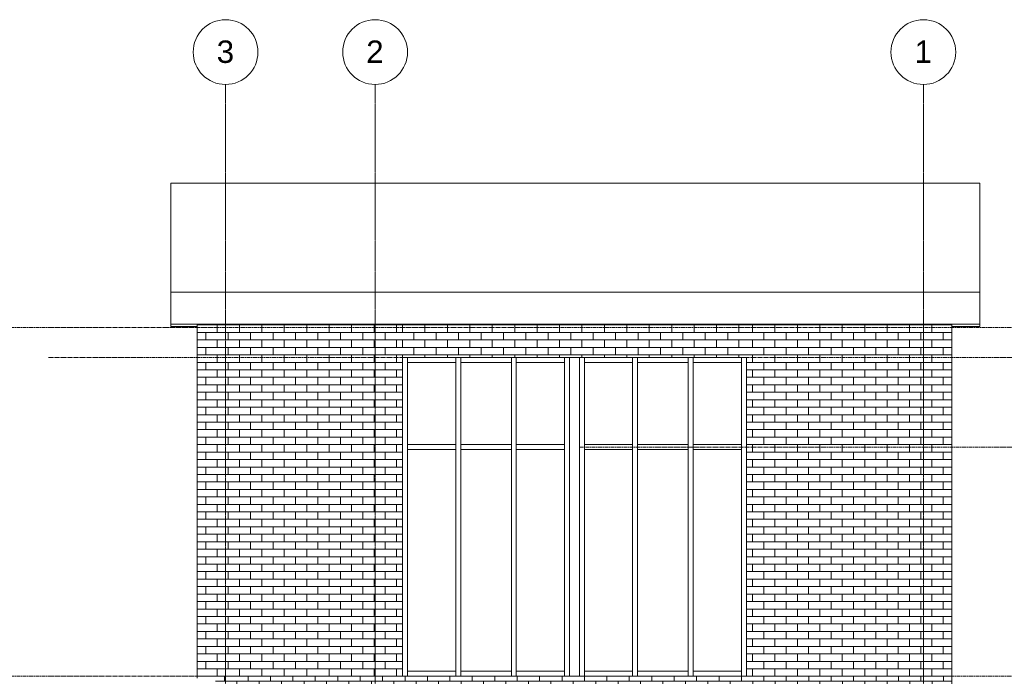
# Model space of a CAD drawing. Header units: millimetres. Extents: x -14496 to 14491, y -2450 to 10088.
# Tile 4 of 5: x -843 to 9034, y 3500 to 10088. Entities that reach past the tile are written whole.
import ezdxf

# ---------------------------------------------------------------- set-up
doc = ezdxf.new("R2010")
doc.units = ezdxf.units.MM
doc.linetypes.add('Centre', pattern=[31.75, 6.35, -4.7625, 15.875, -4.7625])
doc.linetypes.add('Grid Line', pattern=[22.225, 12.7, -3.175, 3.175, -3.175])
for name, color, linetype, lineweight in [('A-FLOR-LEVL', 51, 'Continuous', 9), ('A-GLAZ-CWMG', 51, 'Continuous', 18), ('A-ROOF', 132, 'Continuous', 18), ('A-WALL', 113, 'Continuous', 18), ('A-WALL-PATT', 111, 'Continuous', 18), ('I-WALL', 2, 'Continuous', 18), ('S-GRID', 1, 'Continuous', 18), ('S-GRID-IDEN', 1, 'Continuous', 9)]:
    doc.layers.add(name, color=color, linetype=linetype, lineweight=lineweight)
doc.styles.add('Arial_1', font='arial.ttf', dxfattribs={"height": 225})

# ---------------------------------------------------------------- blocks, each defined once
blk = doc.blocks.new('Rectangular Mullion - 50 x 150mm-376258-North')
at = {"layer": 'A-GLAZ-CWMG'}
for p, q in [((4822.5, 6650), (4822.5, 6700)), ((5305.9, 6650), (4822.5, 6650)), ((5305.9, 6700), (5305.9, 6650))]:
    blk.add_line(p, q, dxfattribs=at)
blk = doc.blocks.new('Rectangular Mullion - 50 x 150mm-376259-North')
at = {"layer": 'A-GLAZ-CWMG'}
for p, q in [((5355.9, 6650), (5355.9, 6700)), ((5864.2, 6650), (5355.9, 6650)), ((5864.2, 6700), (5864.2, 6650))]:
    blk.add_line(p, q, dxfattribs=at)
blk = doc.blocks.new('Rectangular Mullion - 50 x 150mm-376260-North')
at = {"layer": 'A-GLAZ-CWMG'}
for p, q in [((5914.2, 3500), (5914.2, 3550)), ((5914.2, 3550), (6397.5, 3550)), ((6397.5, 3550), (6397.5, 3500))]:
    blk.add_line(p, q, dxfattribs=at)
blk = doc.blocks.new('Rectangular Mullion - 50 x 150mm-376261-North')
at = {"layer": 'A-GLAZ-CWMG'}
for p, q in [((5355.9, 3500), (5355.9, 3550)), ((5355.9, 3550), (5864.2, 3550)), ((5864.2, 3550), (5864.2, 3500))]:
    blk.add_line(p, q, dxfattribs=at)
blk = doc.blocks.new('Rectangular Mullion - 50 x 150mm-V28-North')
at = {"layer": 'A-GLAZ-CWMG'}
blk.add_line((4822.5, 5800), (4822.5, 3500), dxfattribs=at)
blk = doc.blocks.new('Rectangular Mullion - 50 x 150mm-376482-North')
at = {"layer": 'A-GLAZ-CWMG'}
blk.add_line((4822.5, 6700), (4822.5, 5800), dxfattribs=at)
blk = doc.blocks.new('Rectangular Mullion - 50 x 150mm-376483-North')
at = {"layer": 'A-GLAZ-CWMG'}
blk.add_line((6397.5, 5800), (6397.5, 6700), dxfattribs=at)
blk = doc.blocks.new('Rectangular Mullion - 50 x 150mm-V29-North')
at = {"layer": 'A-GLAZ-CWMG'}
blk.add_line((6397.5, 3500), (6397.5, 5800), dxfattribs=at)
blk = doc.blocks.new('Rectangular Mullion - 50 x 150mm-376262-North')
at = {"layer": 'A-GLAZ-CWMG'}
for p, q in [((5914.2, 5775), (5914.2, 5825)), ((6397.5, 5825), (5914.2, 5825)), ((6397.5, 5775), (5914.2, 5775)), ((6397.5, 5825), (6397.5, 5775))]:
    blk.add_line(p, q, dxfattribs=at)
blk = doc.blocks.new('Rectangular Mullion - 50 x 150mm-376263-North')
at = {"layer": 'A-GLAZ-CWMG'}
for p, q in [((5355.9, 5775), (5355.9, 5825)), ((5864.2, 5825), (5355.9, 5825)), ((5864.2, 5775), (5355.9, 5775)), ((5864.2, 5825), (5864.2, 5775))]:
    blk.add_line(p, q, dxfattribs=at)
blk = doc.blocks.new('Rectangular Mullion - 50 x 150mm-370680-North')
at = {"layer": 'A-GLAZ-CWMG'}
for p, q in [((5864.2, 5800), (5864.2, 3500)), ((5914.2, 5800), (5914.2, 3500))]:
    blk.add_line(p, q, dxfattribs=at)
blk = doc.blocks.new('Rectangular Mullion - 50 x 150mm-376479-North')
at = {"layer": 'A-GLAZ-CWMG'}
for p, q in [((5864.2, 6700), (5864.2, 5800)), ((5914.2, 6700), (5914.2, 5800))]:
    blk.add_line(p, q, dxfattribs=at)
blk = doc.blocks.new('Grid - M_Grid Head - Circle-24584-North')
at = {"layer": 'S-GRID-IDEN'}
blk.add_circle((8222.5, 9763.4), 325, dxfattribs=at)

msp = doc.modelspace()

# ---------------------------------------------------------------- hatches: boundary and pattern name
at = {"layer": 'A-WALL-PATT'}
h = msp.add_hatch(dxfattribs=at)
h.set_pattern_fill('FP_5', color=256, style=0, pattern_type=2)
h.set_pattern_definition([(0, (1136.54, 3500), (0, 75), []), (90, (1136.54, 3500), (-112.5, 75), [75, -75])])
h.paths.add_polyline_path([(1300, 3500), (2997.5, 3500), (2997.5, 7032.7), (937.5, 7032.7), (937.5, 3500), (1122.5, 3500)], flags=0)
h = msp.add_hatch(dxfattribs=at)
h.set_pattern_fill('FP_7', color=256, style=0, pattern_type=2)
h.set_pattern_definition([(0, (2997.54, 3500), (0, 75), []), (90, (2997.54, 3500), (-112.5, 75), [75, -75])])
h.paths.add_polyline_path([(6447.5, 6700), (6447.5, 7032.7), (2997.5, 7032.7), (2997.5, 6700), (3983.1, 6700)], flags=0)
h = msp.add_hatch(dxfattribs=at)
h.set_pattern_fill('FP_6', color=256, style=0, pattern_type=2)
h.set_pattern_definition([(0, (8308.54, 3500), (0, 75), []), (90, (8308.54, 3500), (-112.5, 75), [75, -75])])
h.paths.add_polyline_path([(7968.9, 3500), (8507.5, 3500), (8507.5, 7032.7), (6447.5, 7032.7), (6447.5, 3500)], flags=0)
h = msp.add_hatch(dxfattribs=at)
h.set_pattern_fill('FP_2', color=256, style=0, pattern_type=2)
h.set_pattern_definition([(0, (-4863.46, 0), (0, 75), []), (90, (-4863.46, 0), (-112.5, 75), [75, -75])])
h.paths.add_polyline_path([(-5062.5, 0), (922.5, 0), (922.5, 750), (1322.5, 750), (1322.5, 3200), (1300, 3200), (1300, 3500), (1122.5, 3500), (1122.5, 3160), (-5062.5, 2500)], flags=0)
h = msp.add_hatch(dxfattribs=at)
h.set_pattern_fill('FP_8', color=256, style=0, pattern_type=2)
h.set_pattern_definition([(0, (1222.54, 0), (0, 75), []), (90, (1222.54, 0), (-112.5, 75), [75, -75])])
h.paths.add_polyline_path([(8507.5, 3200), (8507.5, 3500), (1300, 3500), (1300, 3200), (8109.5, 3200)], flags=0)

# ---------------------------------------------------------------- linework, layer by layer
at = {"layer": 'A-FLOR-LEVL', "linetype": 'Centre'}
for p, q in [((-14496.4, 7000), (14091.1, 7000)), ((10394.9, 6700), (-552.8, 6700)), ((10394.9, 5800), (4772.5, 5800)), ((-14496.4, 3500), (14091.1, 3500))]:
    msp.add_line(p, q, dxfattribs=at)
at = {"layer": 'A-ROOF'}
for p, q in [((672.5, 8446.5), (8787.5, 8446.5)), ((672.5, 8446.5), (672.5, 7008.6)), ((8787.5, 7008.6), (8787.5, 8446.5)), ((672.5, 7354.8), (8787.5, 7354.8)), ((8787.5, 7032.7), (672.5, 7032.7)), ((672.5, 7008.6), (937.5, 7008.6)), ((8507.5, 7008.6), (8787.5, 7008.6))]:
    msp.add_line(p, q, dxfattribs=at)
at = {"layer": 'A-WALL'}
for p, q in [((937.5, 3500), (937.5, 7032.7)), ((8507.5, 0), (8507.5, 7032.7)), ((2997.5, 3500), (2997.5, 6700)), ((2997.5, 6700), (6447.5, 6700)), ((6447.5, 6700), (6447.5, 3500)), ((937.5, 3480.2), (937.5, 3500)), ((937.5, 3500), (1122.5, 3500)), ((1122.5, 3500), (1122.5, 3499.9)), ((8507.5, 3500), (2997.5, 3500))]:
    msp.add_line(p, q, dxfattribs=at)
at = {"layer": 'I-WALL'}
for p, q in [((4672.5, 3500), (4672.5, 6700)), ((4772.5, 6700), (4772.5, 3500))]:
    msp.add_line(p, q, dxfattribs=at)
at = {"layer": 'S-GRID', "linetype": 'Grid Line', "lineweight": 9}
for p, q in [((1222.5, -2304.8), (1222.5, 9438.4)), ((2722.5, -2304.8), (2722.5, 9438.4)), ((8222.5, -2304.8), (8222.5, 9438.4))]:
    msp.add_line(p, q, dxfattribs=at)

# ---------------------------------------------------------------- block references
at = {"layer": 'A-GLAZ-CWMG'}
for name, p in [('Rectangular Mullion - 50 x 150mm-376258-North', (-1775, 0)), ('Rectangular Mullion - 50 x 150mm-376482-North', (-1775, 0)), ('Rectangular Mullion - 50 x 150mm-376479-North', (-2333.3, 0)), ('Rectangular Mullion - 50 x 150mm-376259-North', (-1775, 0)), ('Rectangular Mullion - 50 x 150mm-376479-North', (-1775, 0)), ('Rectangular Mullion - 50 x 150mm-376258-North', (-683.3, 0)), ('Rectangular Mullion - 50 x 150mm-376483-North', (-1775, 0)), ('Rectangular Mullion - 50 x 150mm-376258-North', (0, 0)), ('Rectangular Mullion - 50 x 150mm-376482-North', (0, 0)), ('Rectangular Mullion - 50 x 150mm-376479-North', (-558.3, 0)), ('Rectangular Mullion - 50 x 150mm-376259-North', (0, 0)), ('Rectangular Mullion - 50 x 150mm-376479-North', (0, 0)), ('Rectangular Mullion - 50 x 150mm-376258-North', (1091.7, 0)), ('Rectangular Mullion - 50 x 150mm-376483-North', (0, 0)), ('Rectangular Mullion - 50 x 150mm-376262-North', (-2866.7, 0)), ('Rectangular Mullion - 50 x 150mm-V28-North', (-1775, 0)), ('Rectangular Mullion - 50 x 150mm-370680-North', (-2333.3, 0)), ('Rectangular Mullion - 50 x 150mm-376263-North', (-1775, 0)), ('Rectangular Mullion - 50 x 150mm-370680-North', (-1775, 0)), ('Rectangular Mullion - 50 x 150mm-376262-North', (-1775, 0)), ('Rectangular Mullion - 50 x 150mm-V29-North', (-1775, 0)), ('Rectangular Mullion - 50 x 150mm-376262-North', (-1091.7, 0)), ('Rectangular Mullion - 50 x 150mm-V28-North', (0, 0)), ('Rectangular Mullion - 50 x 150mm-370680-North', (-558.3, 0)), ('Rectangular Mullion - 50 x 150mm-376263-North', (0, 0)), ('Rectangular Mullion - 50 x 150mm-370680-North', (0, 0)), ('Rectangular Mullion - 50 x 150mm-376262-North', (0, 0)), ('Rectangular Mullion - 50 x 150mm-V29-North', (0, 0)), ('Rectangular Mullion - 50 x 150mm-376260-North', (-2866.7, 0)), ('Rectangular Mullion - 50 x 150mm-376261-North', (-1775, 0)), ('Rectangular Mullion - 50 x 150mm-376260-North', (-1775, 0)), ('Rectangular Mullion - 50 x 150mm-376260-North', (-1091.7, 0)), ('Rectangular Mullion - 50 x 150mm-376261-North', (0, 0)), ('Rectangular Mullion - 50 x 150mm-376260-North', (0, 0))]:
    msp.add_blockref(name, p, dxfattribs=at)
at = {"layer": 'S-GRID-IDEN'}
for p in [(-7000, 0), (-5500, 0), (0, 0)]:
    msp.add_blockref('Grid - M_Grid Head - Circle-24584-North', p, dxfattribs=at)

# ---------------------------------------------------------------- texts
at = {"layer": 'S-GRID-IDEN', "char_height": 225, "width": 212.447, "attachment_point": 1, "style": 'Arial_1'}
for s, insert in [('3', (1133.2, 9879.7)), ('2', (2633.2, 9879.7)), ('1', (8133.2, 9879.7))]:
    msp.add_mtext(s, dxfattribs=dict(at, insert=insert))

doc.saveas('drawing.dxf')
